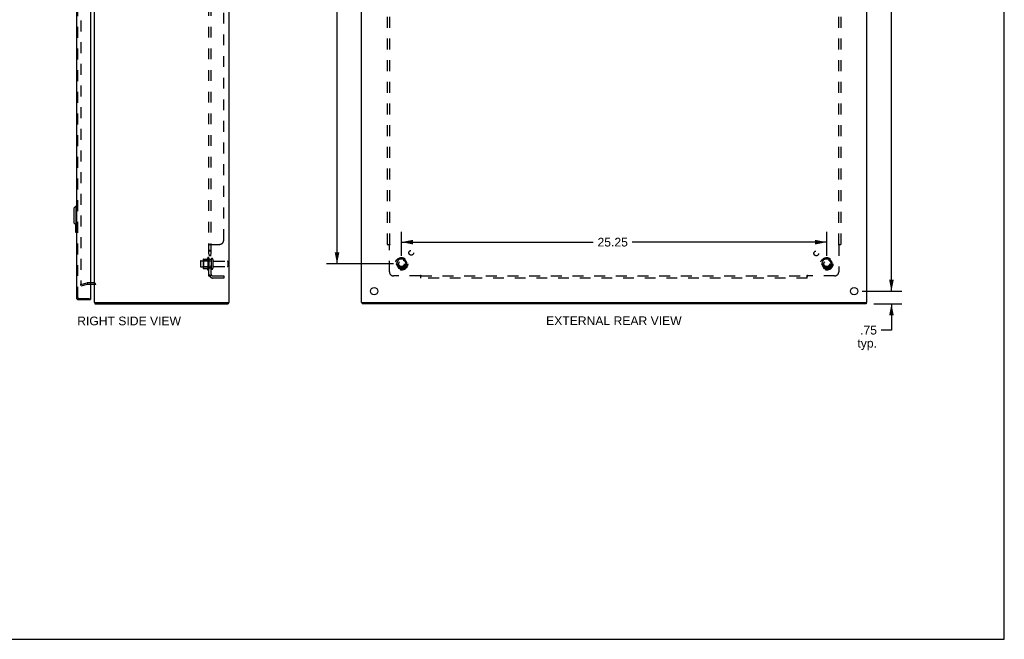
# Model space of a CAD drawing. Header units: inches. Extents: x 0 to 117, y 0 to 76.
# Tile 4 of 5: x 58 to 117, y 0 to 37. Entities that reach past the tile are written whole.
import ezdxf

# ---------------------------------------------------------------- set-up
doc = ezdxf.new("R2010")
doc.units = ezdxf.units.IN
doc.header["$LTSCALE"] = 6.431217
doc.header["$MEASUREMENT"] = 0
doc.linetypes.add('HIDDEN', pattern=[0.2, 0.1, -0.1])
doc.layers.get('0').update_dxf_attribs({"linetype": 'CONTINUOUS'})
for name, color, linetype in [('DEFAULT_2', 8, 'HIDDEN'), ('DIMENSIONS', 7, 'CONTINUOUS'), ('DOOR_ASSEMBLY', 7, 'CONTINUOUS'), ('SUBPANEL', 7, 'CONTINUOUS')]:
    doc.layers.add(name, color=color, linetype=linetype)
doc.styles.get("Standard").update_dxf_attribs({"font": 'arial.ttf'})
doc.dimstyles.new('DIMSTYLE_1', dxfattribs={"dimtxt": 0.515873, "dimasz": 0.687831, "dimexe": 0.09, "dimexo": 0.07, "dimgap": 0.0375, "dimtad": 0, "dimtih": 1, "dimtoh": 1, "dimzin": 4, "dimdsep": 46, "dimtxsty": 'Standard', "dimblk": '_FILLED', "dimblk1": '_FILLED', "dimblk2": '_FILLED', "dimcen": 0.09, "dimadec": 3, "dimazin": 1, "dimtfac": 1, "dimtdec": 3, "dimtofl": 0, "dimtmove": 0, "dimatfit": 3, "dimldrblk": '_FILLED', "dimfxl": 0, "dimtolj": 1, "dimtzin": 4, "dimarcsym": 0})

# ---------------------------------------------------------------- blocks, each defined once
blk = doc.blocks.new('_FILLED')
at = {"color": 0, "linetype": 'ByBlock'}
blk.add_solid([(0, 0), (-1, 0.2), (-1, -0.2)], dxfattribs=at)
blk = doc.blocks.new('*D8')
at = {"layer": 'DIMENSIONS', "color": 2, "linetype": 'Continuous'}
for p, q in [((110.229, 20.668), (110.229, 22.044)), ((108.493, 20.668), (110.848, 20.668)), ((109.18, 19.918), (110.848, 19.918)), ((110.229, 19.918), (110.229, 18.355)), ((110.229, 18.355), (109.627, 18.355))]:
    blk.add_line(p, q, dxfattribs=at)
at = {"layer": 'DIMENSIONS', "color": 2, "linetype": 'Continuous', "xscale": 0.6878306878, "yscale": 0.6878306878, "zscale": 0.6878306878}
for p, rotation in [((110.229, 20.668), 270), ((110.229, 19.918), 90)]:
    blk.add_blockref('_FILLED', p, dxfattribs=dict(at, rotation=rotation))
at = {"layer": 'DIMENSIONS', "color": 2, "linetype": 'Continuous', "insert": (109.369, 18.613), "char_height": 0.5159, "width": 1.16023, "attachment_point": 3, "line_spacing_factor": 0.9}
blk.add_mtext('.75\\Ptyp.', dxfattribs=at)
blk = doc.blocks.new('*D10')
at = {"layer": 'DIMENSIONS', "color": 2, "linetype": 'Continuous'}
for p, q in [((108.493, 55.168), (110.848, 55.168)), ((110.229, 55.168), (110.229, 38.434)), ((110.229, 20.668), (110.229, 37.403)), ((108.493, 20.668), (110.848, 20.668))]:
    blk.add_line(p, q, dxfattribs=at)
at = {"layer": 'DIMENSIONS', "color": 2, "linetype": 'Continuous', "xscale": 0.6878306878, "yscale": 0.6878306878, "zscale": 0.6878306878}
for p, rotation in [((110.229, 55.168), 90), ((110.229, 20.668), 270)]:
    blk.add_blockref('_FILLED', p, dxfattribs=dict(at, rotation=rotation))
at = {"layer": 'DIMENSIONS', "color": 2, "linetype": 'Continuous', "insert": (110.229, 38.176), "char_height": 0.5159, "width": 1.80268, "attachment_point": 2, "line_spacing_factor": 0.9}
blk.add_mtext('34.50', dxfattribs=at)
blk = doc.blocks.new('*D13')
at = {"layer": 'DIMENSIONS', "color": 2, "linetype": 'Continuous'}
for p, q in [((80.655, 53.543), (76.69, 53.543)), ((77.309, 53.543), (77.309, 38.434)), ((77.309, 22.293), (77.309, 37.403)), ((80.655, 22.293), (76.69, 22.293))]:
    blk.add_line(p, q, dxfattribs=at)
at = {"layer": 'DIMENSIONS', "color": 2, "linetype": 'Continuous', "xscale": 0.6878306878, "yscale": 0.6878306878, "zscale": 0.6878306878}
for p, rotation in [((77.309, 53.543), 90), ((77.309, 22.293), 270)]:
    blk.add_blockref('_FILLED', p, dxfattribs=dict(at, rotation=rotation))
at = {"layer": 'DIMENSIONS', "color": 2, "linetype": 'Continuous', "insert": (77.309, 38.176), "char_height": 0.5159, "width": 1.80268, "attachment_point": 2, "line_spacing_factor": 0.9}
blk.add_mtext('31.25', dxfattribs=at)
blk = doc.blocks.new('*D14')
at = {"layer": 'DIMENSIONS', "color": 2, "linetype": 'Continuous'}
for p, q in [((81.136, 22.775), (81.136, 24.2)), ((106.386, 22.775), (106.386, 24.2)), ((81.136, 23.581), (92.519, 23.581)), ((106.386, 23.581), (94.838, 23.581))]:
    blk.add_line(p, q, dxfattribs=at)
at = {"layer": 'DIMENSIONS', "color": 2, "linetype": 'Continuous', "xscale": 0.6878306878, "yscale": 0.6878306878, "zscale": 0.6878306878, "rotation": 180}
blk.add_blockref('_FILLED', (81.136, 23.581), dxfattribs=at)
at = {"layer": 'DIMENSIONS', "color": 2, "linetype": 'Continuous', "xscale": 0.6878306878, "yscale": 0.6878306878, "zscale": 0.6878306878}
blk.add_blockref('_FILLED', (106.386, 23.581), dxfattribs=at)
at = {"layer": 'DIMENSIONS', "color": 2, "linetype": 'Continuous', "insert": (93.678, 23.839), "char_height": 0.5159, "width": 1.80268, "attachment_point": 2, "line_spacing_factor": 0.9}
blk.add_mtext('25.25', dxfattribs=at)

msp = doc.modelspace()

# ---------------------------------------------------------------- linework, layer by layer
at = {"color": 7, "linetype": 'Continuous'}
for p, q in [((116.931, 0), (116.931, 75.661)), ((62.904, 19.993), (63.016, 19.993)), ((62.927, 19.993), (62.927, 19.918)), ((70.802, 19.993), (70.902, 19.993)), ((70.851, 19.993), (70.851, 19.918)), ((78.764, 19.993), (78.864, 19.993)), ((78.794, 19.993), (78.794, 19.918)), ((108.653, 19.993), (108.759, 19.993)), ((108.728, 19.993), (108.728, 19.918)), ((0, 0), (116.931, 0))]:
    msp.add_line(p, q, dxfattribs=at)
at = {"color": 3, "linetype": 'Continuous'}
for p, q in [((62.904, 19.993), (62.904, 55.843)), ((70.904, 19.993), (70.904, 55.843)), ((78.761, 19.993), (78.761, 55.843)), ((108.761, 19.993), (108.761, 55.843)), ((62.661, 21.093), (62.862, 21.093)), ((62.927, 19.918), (70.851, 19.918)), ((63.016, 19.993), (70.794, 19.993)), ((70.902, 19.993), (70.904, 19.993)), ((78.761, 19.993), (78.764, 19.993)), ((108.728, 19.918), (78.794, 19.918)), ((78.871, 19.993), (108.651, 19.993)), ((108.759, 19.993), (108.761, 19.993))]:
    msp.add_line(p, q, dxfattribs=at)
for centre in [(79.511, 20.668), (108.011, 20.668)]:
    msp.add_circle(centre, 0.219, dxfattribs=at)
for centre, radius, start, end in [((62.862, 21.051), 0.042, 0, 90), ((63.021, 20.035), 0.117, 201.04215, 216.5173)]:
    msp.add_arc(centre, radius, start, end, dxfattribs=at)
at = {"layer": 'DEFAULT_2', "color": 8, "linetype": 'HIDDEN'}
for p, q in [((62.091, 54.746), (62.091, 21.091)), ((69.204, 22.451), (69.204, 22.136)), ((69.234, 22.481), (69.829, 22.481)), ((69.368, 22.549), (69.368, 22.038)), ((69.388, 22.477), (69.368, 22.497)), ((69.379, 22.571), (69.606, 22.571)), ((69.684, 22.477), (69.388, 22.477)), ((69.388, 22.477), (69.388, 22.11)), ((69.634, 22.649), (69.634, 21.938)), ((69.684, 22.477), (69.704, 22.497)), ((69.684, 22.477), (69.684, 22.11)), ((69.704, 22.628), (69.704, 21.959)), ((69.829, 22.551), (69.829, 22.036)), ((69.939, 22.551), (69.939, 22.036)), ((70.002, 22.458), (70.799, 22.458)), ((70.829, 22.428), (70.829, 22.158)), ((80.973, 22.566), (80.819, 22.298)), ((80.819, 22.288), (80.973, 22.021)), ((81.29, 22.571), (80.982, 22.571)), ((81.454, 22.298), (81.299, 22.566)), ((81.299, 22.021), (81.454, 22.288)), ((106.223, 22.566), (106.069, 22.298)), ((106.069, 22.288), (106.223, 22.021)), ((106.54, 22.571), (106.232, 22.571)), ((106.704, 22.298), (106.549, 22.566)), ((106.549, 22.021), (106.704, 22.288)), ((69.234, 22.106), (69.829, 22.106)), ((69.388, 22.11), (69.368, 22.09)), ((69.379, 22.016), (69.606, 22.016)), ((69.684, 22.11), (69.388, 22.11)), ((69.684, 22.11), (69.704, 22.09)), ((70.002, 22.128), (70.799, 22.128)), ((81.29, 22.016), (80.982, 22.016)), ((106.54, 22.016), (106.232, 22.016)), ((62.091, 21.062), (62.478, 21.165)), ((62.111, 20.989), (62.091, 21.062)), ((62.111, 20.989), (62.497, 21.093)), ((62.862, 21.168), (62.503, 21.168)), ((62.503, 21.093), (62.661, 21.093))]:
    msp.add_line(p, q, dxfattribs=at)
for points in [[(62.091, 21.091), (62.092, 21.089), (62.092, 21.087), (62.092, 21.085), (62.093, 21.083), (62.094, 21.081)], [(62.111, 21.071), (62.11, 21.071), (62.108, 21.071), (62.106, 21.072), (62.104, 21.072), (62.102, 21.073), (62.101, 21.074), (62.099, 21.075), (62.097, 21.077), (62.096, 21.078), (62.095, 21.08), (62.094, 21.081)], [(62.116, 21.072), (62.114, 21.071), (62.112, 21.071), (62.111, 21.071)]]:
    msp.add_lwpolyline(points, dxfattribs=at)
for centre, radius in [((81.136, 22.293), 0.372), ((81.136, 22.293), 0.356), ((81.136, 22.293), 0.312), ((81.136, 22.293), 0.204), ((81.136, 22.293), 0.188), ((81.136, 22.293), 0.183), ((81.136, 22.293), 0.165), ((106.386, 22.293), 0.372), ((106.386, 22.293), 0.356), ((106.386, 22.293), 0.312), ((106.386, 22.293), 0.204), ((106.386, 22.293), 0.188), ((106.386, 22.293), 0.183), ((106.386, 22.293), 0.165)]:
    msp.add_circle(centre, radius, dxfattribs=at)
for centre, radius, start, end in [((69.234, 22.451), 0.03, 90, 180), ((69.509, 22.549), 0.141, 174.79195, 180), ((69.379, 22.561), 0.01, 90, 174.80617), ((69.588, 22.581), 0.01, 270, 336.03207), ((70.234, 22.293), 0.698, 149.33687, 156.03207), ((69.666, 22.628), 0.0384, 0, 145.55034), ((69.884, 22.551), 0.055, 0, 180), ((70.002, 22.521), 0.0625, 180, 270), ((70.799, 22.428), 0.03, 0, 90), ((80.827, 22.293), 0.01, 150.01268, 209.98829), ((80.982, 22.561), 0.01, 90.01235, 149.98915), ((81.29, 22.561), 0.01, 30.01204, 89.98872), ((81.445, 22.293), 0.01, 330.01268, 29.98829), ((106.077, 22.293), 0.01, 150.01268, 209.98829), ((106.232, 22.561), 0.01, 90.01235, 149.98915), ((106.54, 22.561), 0.01, 30.01204, 89.98872), ((106.695, 22.293), 0.01, 330.01268, 29.98829), ((69.234, 22.136), 0.03, 180, 270), ((69.509, 22.038), 0.141, 180, 185.20805), ((69.379, 22.026), 0.01, 185.19383, 270), ((69.588, 22.006), 0.01, 23.96793, 90), ((70.234, 22.293), 0.698, 203.96793, 210.66313), ((69.666, 21.959), 0.0384, 214.44966, 360), ((69.884, 22.036), 0.055, 180, 360), ((70.002, 22.066), 0.0625, 90, 180), ((70.799, 22.158), 0.03, 270, 360), ((80.982, 22.026), 0.01, 210.01204, 269.98872), ((81.29, 22.026), 0.01, 270.01235, 329.98915), ((106.232, 22.026), 0.01, 210.01204, 269.98872), ((106.54, 22.026), 0.01, 270.01235, 329.98915), ((62.503, 21.068), 0.1, 90, 105), ((62.503, 21.068), 0.025, 90, 105), ((62.862, 21.051), 0.117, 0, 90)]:
    msp.add_arc(centre, radius, start, end, dxfattribs=at)
at = {"layer": 'DOOR_ASSEMBLY', "color": 3, "linetype": 'Continuous'}
for p, q in [((61.836, 55.551), (61.836, 20.285)), ((62.661, 55.578), (62.661, 20.258)), ((61.953, 20.168), (62.661, 20.168))]:
    msp.add_line(p, q, dxfattribs=at)
at = {"layer": 'DOOR_ASSEMBLY', "color": 8, "linetype": 'HIDDEN'}
for p, q in [((61.911, 20.285), (61.911, 55.551)), ((61.953, 20.243), (62.646, 20.243))]:
    msp.add_line(p, q, dxfattribs=at)
at = {"layer": 'DOOR_ASSEMBLY', "color": 7, "linetype": 'Continuous'}
for p, q in [((61.679, 25.601), (61.797, 25.72)), ((61.679, 25.601), (61.679, 24.735)), ((61.797, 25.72), (61.836, 25.72)), ((61.797, 25.72), (61.797, 24.617)), ((61.679, 24.735), (61.797, 24.617)), ((61.776, 24.638), (61.776, 24.183)), ((61.797, 24.617), (61.836, 24.617)), ((61.823, 24.617), (61.823, 24.268)), ((61.791, 24.168), (61.836, 24.168)), ((62.646, 20.243), (62.661, 20.243)), ((62.661, 20.243), (62.661, 20.168))]:
    msp.add_line(p, q, dxfattribs=at)
msp.add_lwpolyline([(61.823, 24.268), (61.823, 24.262), (61.823, 24.256), (61.822, 24.25), (61.822, 24.244), (61.822, 24.238), (61.821, 24.232)], dxfattribs=at)
for centre, start, end in [((61.791, 24.183), 180, 270), ((61.821, 24.183), 270, 360)]:
    msp.add_arc(centre, 0.015, start, end, dxfattribs=at)
at = {"layer": 'DOOR_ASSEMBLY', "color": 3, "linetype": 'Continuous'}
for centre, radius, start, end in [((61.953, 20.285), 0.117, 180, 270), ((62.646, 20.258), 0.015, 270, 360)]:
    msp.add_arc(centre, radius, start, end, dxfattribs=at)
at = {"layer": 'DOOR_ASSEMBLY', "color": 8, "linetype": 'HIDDEN'}
msp.add_arc((61.953, 20.285), 0.042, 180, 270, dxfattribs=at)
at = {"layer": 'SUBPANEL', "color": 8, "linetype": 'HIDDEN'}
for p, q in [((69.704, 21.575), (69.704, 54.262)), ((69.829, 21.575), (69.829, 54.262)), ((70.579, 23.7), (70.579, 52.137)), ((80.292, 52.387), (80.292, 23.45)), ((80.417, 52.387), (80.417, 23.45)), ((107.105, 23.45), (107.105, 52.387)), ((107.23, 52.387), (107.23, 23.45)), ((69.704, 23.415), (69.704, 23.414)), ((69.829, 23.414), (69.704, 23.414)), ((69.706, 23.42), (69.705, 23.418)), ((69.712, 23.427), (69.71, 23.425)), ((69.718, 23.43), (69.715, 23.428)), ((69.758, 23.45), (70.329, 23.45)), ((69.854, 23.441), (69.854, 23.44)), ((80.292, 23.45), (80.458, 23.45)), ((80.399, 23.433), (80.403, 23.428)), ((80.403, 23.428), (80.406, 23.425)), ((80.417, 21.825), (80.417, 23.414)), ((107.064, 23.45), (107.23, 23.45)), ((107.105, 23.414), (107.105, 21.825)), ((69.829, 23.089), (69.704, 23.089)), ((69.829, 23.053), (69.704, 23.053)), ((69.829, 22.808), (69.704, 22.808)), ((69.829, 22.772), (69.704, 22.772)), ((69.829, 22.543), (69.704, 22.543)), ((69.829, 22.043), (69.704, 22.043)), ((69.829, 21.575), (69.704, 21.575)), ((69.758, 21.536), (69.855, 21.615)), ((69.772, 21.575), (69.773, 21.575)), ((69.793, 21.58), (69.791, 21.579)), ((69.794, 21.58), (69.793, 21.58)), ((69.796, 21.581), (69.794, 21.58)), ((69.798, 21.581), (69.796, 21.581)), ((69.799, 21.582), (69.798, 21.581)), ((69.847, 21.602), (69.842, 21.597)), ((69.941, 21.575), (70.579, 21.575)), ((70.579, 21.45), (69.941, 21.45)), ((70.579, 21.575), (70.579, 21.45)), ((82.257, 21.575), (80.667, 21.575)), ((82.292, 21.45), (82.292, 21.615)), ((82.292, 21.575), (105.23, 21.575)), ((105.23, 21.45), (82.292, 21.45)), ((105.23, 21.45), (105.23, 21.615)), ((105.247, 21.556), (105.251, 21.56)), ((105.251, 21.56), (105.255, 21.564)), ((106.855, 21.575), (105.265, 21.575))]:
    msp.add_line(p, q, dxfattribs=at)
for points in [[(69.723, 23.433), (69.72, 23.431), (69.718, 23.43), (69.715, 23.428), (69.712, 23.427), (69.71, 23.425), (69.708, 23.423), (69.707, 23.421), (69.706, 23.42), (69.705, 23.418), (69.704, 23.417), (69.704, 23.415), (69.704, 23.414)], [(69.73, 23.435), (69.726, 23.434), (69.723, 23.433)], [(69.758, 23.45), (69.756, 23.448), (69.754, 23.447), (69.752, 23.445), (69.749, 23.444), (69.746, 23.443), (69.743, 23.441), (69.74, 23.44), (69.736, 23.438), (69.73, 23.435)], [(69.758, 23.45), (69.756, 23.448), (69.754, 23.447), (69.752, 23.445), (69.749, 23.444), (69.746, 23.443)], [(69.839, 23.427), (69.837, 23.425), (69.836, 23.424), (69.834, 23.423), (69.833, 23.422), (69.832, 23.42), (69.831, 23.419), (69.83, 23.418), (69.829, 23.417), (69.829, 23.415), (69.829, 23.414)], [(69.829, 23.417), (69.829, 23.415), (69.829, 23.414)], [(69.832, 23.42), (69.831, 23.419), (69.83, 23.418)], [(69.837, 23.425), (69.836, 23.424), (69.834, 23.423), (69.833, 23.422)], [(69.855, 23.45), (69.855, 23.448), (69.855, 23.447), (69.855, 23.445), (69.855, 23.444), (69.855, 23.443), (69.854, 23.441), (69.854, 23.44), (69.853, 23.439), (69.852, 23.437), (69.851, 23.436), (69.85, 23.435), (69.848, 23.434), (69.847, 23.432), (69.846, 23.431), (69.844, 23.43), (69.842, 23.429), (69.839, 23.427)], [(69.848, 23.434), (69.847, 23.432), (69.846, 23.431), (69.844, 23.43)], [(69.853, 23.439), (69.852, 23.437), (69.851, 23.436), (69.85, 23.435)], [(69.855, 23.45), (69.855, 23.448), (69.855, 23.447), (69.855, 23.445), (69.855, 23.444), (69.855, 23.443)], [(80.379, 23.45), (80.381, 23.448), (80.383, 23.447), (80.384, 23.445), (80.386, 23.444), (80.388, 23.443), (80.39, 23.441), (80.391, 23.44), (80.393, 23.438), (80.394, 23.437), (80.396, 23.435), (80.397, 23.434), (80.399, 23.433)], [(80.406, 23.425), (80.408, 23.423), (80.41, 23.421), (80.411, 23.42), (80.413, 23.418), (80.415, 23.417), (80.416, 23.415), (80.417, 23.414)], [(80.432, 23.424), (80.429, 23.423), (80.427, 23.422), (80.425, 23.42), (80.424, 23.419), (80.422, 23.418), (80.42, 23.417), (80.419, 23.415), (80.417, 23.414)], [(80.458, 23.45), (80.458, 23.448), (80.457, 23.447), (80.456, 23.445), (80.456, 23.444), (80.455, 23.443), (80.454, 23.441), (80.453, 23.44), (80.452, 23.439), (80.45, 23.437), (80.449, 23.436), (80.448, 23.435), (80.446, 23.434), (80.445, 23.432), (80.443, 23.431), (80.441, 23.43), (80.439, 23.429), (80.438, 23.428), (80.436, 23.427), (80.432, 23.424)], [(107.064, 23.45), (107.064, 23.448), (107.065, 23.447), (107.066, 23.445), (107.067, 23.444), (107.067, 23.443), (107.068, 23.441), (107.069, 23.44), (107.07, 23.439), (107.072, 23.437), (107.073, 23.436), (107.074, 23.435), (107.076, 23.434), (107.077, 23.432), (107.079, 23.431), (107.081, 23.43), (107.083, 23.429), (107.085, 23.428), (107.086, 23.427)], [(107.086, 23.427), (107.091, 23.424), (107.093, 23.423), (107.095, 23.422), (107.097, 23.42), (107.099, 23.419), (107.1, 23.418), (107.102, 23.417), (107.103, 23.415), (107.105, 23.414)], [(107.123, 23.433), (107.118, 23.427), (107.116, 23.425), (107.114, 23.423), (107.112, 23.421), (107.111, 23.42), (107.109, 23.418), (107.107, 23.417), (107.106, 23.415), (107.105, 23.414)], [(107.143, 23.45), (107.141, 23.448), (107.14, 23.447), (107.138, 23.445), (107.136, 23.444), (107.134, 23.443), (107.132, 23.441), (107.131, 23.44), (107.129, 23.438), (107.128, 23.437), (107.126, 23.435), (107.125, 23.434), (107.123, 23.433)], [(69.733, 21.552), (69.726, 21.555), (69.723, 21.556), (69.72, 21.557), (69.718, 21.559), (69.715, 21.56), (69.712, 21.562), (69.71, 21.564), (69.708, 21.565), (69.707, 21.567), (69.706, 21.569), (69.705, 21.57), (69.704, 21.572), (69.704, 21.573), (69.704, 21.575)], [(69.758, 21.536), (69.756, 21.538), (69.754, 21.54), (69.752, 21.542), (69.749, 21.544), (69.746, 21.545), (69.743, 21.547), (69.74, 21.549), (69.736, 21.55), (69.733, 21.552)], [(69.77, 21.575), (69.77, 21.575), (69.769, 21.575), (69.769, 21.575), (69.769, 21.575), (69.77, 21.575), (69.77, 21.575), (69.77, 21.575), (69.77, 21.575), (69.771, 21.575), (69.771, 21.575), (69.772, 21.575), (69.772, 21.575)], [(69.791, 21.579), (69.79, 21.579), (69.789, 21.579), (69.788, 21.578), (69.787, 21.578), (69.787, 21.578), (69.786, 21.578), (69.785, 21.578), (69.784, 21.577), (69.784, 21.577), (69.783, 21.577), (69.782, 21.577), (69.781, 21.577), (69.781, 21.577), (69.78, 21.576), (69.779, 21.576), (69.778, 21.576), (69.778, 21.576), (69.777, 21.576), (69.776, 21.576), (69.776, 21.576), (69.775, 21.575), (69.774, 21.575), (69.774, 21.575), (69.773, 21.575), (69.772, 21.575), (69.772, 21.575), (69.771, 21.575), (69.771, 21.575), (69.77, 21.575), (69.77, 21.575), (69.77, 21.575)], [(69.833, 21.598), (69.833, 21.598), (69.833, 21.598), (69.833, 21.598), (69.833, 21.597), (69.833, 21.597), (69.832, 21.597), (69.832, 21.597), (69.832, 21.597), (69.831, 21.596), (69.831, 21.596), (69.83, 21.596), (69.83, 21.596), (69.829, 21.595), (69.829, 21.595), (69.828, 21.595), (69.827, 21.594), (69.827, 21.594), (69.826, 21.594), (69.826, 21.593), (69.825, 21.593), (69.824, 21.593), (69.824, 21.592), (69.823, 21.592), (69.822, 21.592), (69.821, 21.591), (69.821, 21.591), (69.82, 21.59), (69.819, 21.59), (69.819, 21.59), (69.818, 21.589), (69.817, 21.589), (69.816, 21.589), (69.815, 21.588), (69.815, 21.588), (69.814, 21.588), (69.813, 21.587), (69.812, 21.587), (69.811, 21.586), (69.81, 21.586), (69.809, 21.586), (69.808, 21.585), (69.807, 21.585), (69.807, 21.585), (69.806, 21.584), (69.805, 21.584), (69.804, 21.584), (69.803, 21.583), (69.802, 21.583), (69.801, 21.583), (69.8, 21.582), (69.799, 21.582)], [(69.829, 21.595), (69.83, 21.595), (69.83, 21.595), (69.831, 21.596), (69.831, 21.596), (69.831, 21.596), (69.832, 21.597), (69.832, 21.597), (69.832, 21.597), (69.833, 21.597), (69.833, 21.597), (69.833, 21.598), (69.833, 21.598)], [(69.842, 21.597), (69.841, 21.595), (69.839, 21.593), (69.837, 21.591), (69.836, 21.589), (69.834, 21.587), (69.833, 21.585), (69.832, 21.583), (69.831, 21.581), (69.83, 21.579), (69.829, 21.577), (69.829, 21.576), (69.829, 21.575)], [(69.855, 21.615), (69.855, 21.615), (69.855, 21.614), (69.855, 21.614), (69.855, 21.613), (69.855, 21.612), (69.854, 21.611), (69.854, 21.61), (69.853, 21.609), (69.852, 21.608), (69.851, 21.606), (69.85, 21.605), (69.848, 21.604), (69.847, 21.602)], [(82.269, 21.593), (82.267, 21.589), (82.266, 21.587), (82.264, 21.585), (82.263, 21.583), (82.262, 21.581), (82.261, 21.579), (82.259, 21.577), (82.258, 21.576), (82.257, 21.575)], [(82.275, 21.556), (82.269, 21.562), (82.267, 21.564), (82.266, 21.565), (82.264, 21.567), (82.262, 21.569), (82.261, 21.57), (82.259, 21.572), (82.258, 21.573), (82.257, 21.575)], [(82.292, 21.615), (82.291, 21.615), (82.289, 21.614), (82.288, 21.614), (82.287, 21.613), (82.285, 21.612), (82.284, 21.611), (82.283, 21.61), (82.281, 21.609), (82.28, 21.608), (82.279, 21.606), (82.277, 21.605), (82.276, 21.604), (82.275, 21.602), (82.274, 21.6), (82.273, 21.599), (82.272, 21.597), (82.27, 21.595), (82.269, 21.593)], [(82.292, 21.536), (82.291, 21.538), (82.289, 21.54), (82.288, 21.542), (82.287, 21.544), (82.285, 21.545), (82.284, 21.547), (82.282, 21.549), (82.281, 21.55), (82.28, 21.552), (82.278, 21.553), (82.277, 21.555), (82.275, 21.556)], [(105.23, 21.615), (105.231, 21.615), (105.233, 21.614), (105.234, 21.614), (105.236, 21.613), (105.237, 21.612), (105.238, 21.611), (105.239, 21.61), (105.241, 21.609), (105.242, 21.608), (105.243, 21.606), (105.245, 21.605), (105.246, 21.604), (105.247, 21.602), (105.248, 21.6), (105.249, 21.599), (105.25, 21.597), (105.252, 21.595), (105.253, 21.593), (105.255, 21.589)], [(105.23, 21.536), (105.231, 21.538), (105.233, 21.54), (105.234, 21.542), (105.235, 21.544), (105.237, 21.545), (105.238, 21.547), (105.24, 21.549), (105.241, 21.55), (105.243, 21.552), (105.244, 21.553), (105.245, 21.555), (105.247, 21.556)], [(105.255, 21.589), (105.256, 21.587), (105.258, 21.585), (105.259, 21.583), (105.26, 21.581), (105.262, 21.579), (105.263, 21.577), (105.264, 21.576), (105.265, 21.575)], [(105.255, 21.564), (105.256, 21.565), (105.258, 21.567), (105.26, 21.569), (105.261, 21.57), (105.263, 21.572), (105.264, 21.573), (105.265, 21.575)]]:
    msp.add_lwpolyline(points, dxfattribs=at)
for centre, radius in [((81.716, 22.949), 0.141), ((105.767, 22.912), 0.141), ((81.136, 22.293), 0.25), ((106.386, 22.293), 0.25)]:
    msp.add_circle(centre, radius, dxfattribs=at)
for centre, radius, start, end in [((70.329, 23.7), 0.25, 270, 360), ((69.941, 21.687), 0.237, 180, 270), ((69.941, 21.687), 0.112, 180, 270), ((80.667, 21.825), 0.25, 180, 270), ((106.855, 21.825), 0.25, 270, 360)]:
    msp.add_arc(centre, radius, start, end, dxfattribs=at)

# ---------------------------------------------------------------- texts
at = {"layer": 'DIMENSIONS', "color": 2, "linetype": 'Continuous', "char_height": 0.51587, "attachment_point": 2, "line_spacing_factor": 0.9}
for s, insert, width in [('RIGHT SIDE VIEW', (64.963, 19.161), 6.15212), ('EXTERNAL REAR VIEW', (93.748, 19.172), 8.03151)]:
    msp.add_mtext(s, dxfattribs=dict(at, insert=insert, width=width))

# ---------------------------------------------------------------- dimensions: what is measured, and where the dimension line sits
at = {"layer": 'DIMENSIONS', "color": 2, "linetype": 'Continuous'}
for base, p1, p2, picture, middle in [((110.229, 20.668), (108.423, 55.168), (108.423, 20.668), '*D10', (110.228, 37.915)), ((77.309, 22.293), (80.725, 53.543), (80.725, 22.293), '*D13', (77.31, 37.915))]:
    dim = msp.add_linear_dim(base=base, p1=p1, p2=p2, angle=270, dimstyle='DIMSTYLE_1', dxfattribs=at)
    dim.commit()
    dim.dimension.update_dxf_attribs({"geometry": picture, "text_midpoint": middle, "dimtype": 160})
dim = msp.add_linear_dim(base=(106.386, 23.581), p1=(81.136, 22.705), p2=(106.386, 22.705), dimstyle='DIMSTYLE_1', dxfattribs=at)
dim.commit()
dim.dimension.update_dxf_attribs({"geometry": '*D14', "text_midpoint": (93.673, 23.578), "dimtype": 160})
dim = msp.add_linear_dim(base=(110.229, 20.668), p1=(109.11, 19.918), p2=(108.423, 20.668), angle=90, text='<>\\Ptyp.', dimstyle='DIMSTYLE_1', dxfattribs=at)
dim.commit()
dim.dimension.update_dxf_attribs({"geometry": '*D8', "text_midpoint": (108.789, 17.969), "dimtype": 160})

doc.saveas('drawing.dxf')
